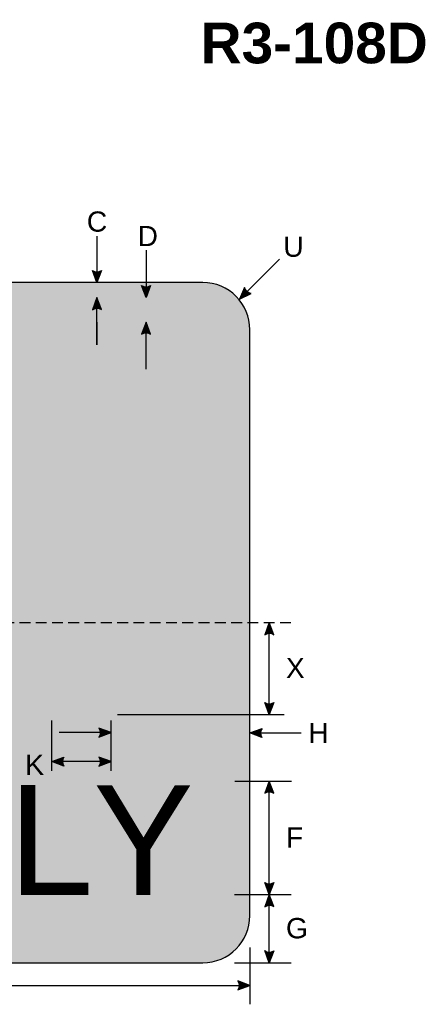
# Model space of a CAD drawing. Header units: feet. Extents: x 6.3 to 70.9, y 3.5 to 96.2.
import ezdxf
from ezdxf.enums import TextEntityAlignment as Align

# ---------------------------------------------------------------- set-up
doc = ezdxf.new("R2010")
doc.units = ezdxf.units.FT
doc.header["$MEASUREMENT"] = 0
doc.linetypes.add('DASHED2', pattern=[0.375, 0.25, -0.125])
for name, color, linetype in [('DIMENSIONS', 7, 'Continuous'), ('Layer #1', 7, 'Continuous'), ('LEGEND', 7, 'Continuous')]:
    doc.layers.add(name, color=color, linetype=linetype)
doc.styles.add('ARIAL', font='arial.ttf')
doc.styles.add('ARIAL B', font='arialbd.ttf')
doc.styles.add('FHWA SERIES D2000EX', font='txt')

msp = doc.modelspace()

# ---------------------------------------------------------------- hatches: boundary and pattern name
at = {"layer": 'DIMENSIONS'}
h = msp.add_hatch(color=256, dxfattribs=at)
h.dxf.hatch_style = 1
edge = h.paths.add_edge_path()
edge.add_line((53.80207105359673, 82.92869431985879), (53.56232427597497, 82.29252910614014))
edge.add_line((53.56232427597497, 82.29252910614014), (53.32423341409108, 82.93407834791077))
edge.add_arc((53.56711464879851, 83.28305445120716), 0.4251771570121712, 235.1627615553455, 303.5461345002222)
h = msp.add_hatch(color=256, dxfattribs=at)
h.dxf.hatch_style = 1
edge = h.paths.add_edge_path()
edge.add_line((56.4036335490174, 82.12847346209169), (56.16388677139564, 81.49230824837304))
edge.add_line((56.16388677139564, 81.49230824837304), (55.92579590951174, 82.13385749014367))
edge.add_arc((56.16867714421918, 82.48283359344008), 0.4251771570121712, 235.1627615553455, 303.546134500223)
h = msp.add_hatch(color=256, dxfattribs=at)
h.dxf.hatch_style = 1
edge = h.paths.add_edge_path()
edge.add_line((61.38365727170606, 82.03675791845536), (61.12045245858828, 81.40993424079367))
edge.add_line((61.12045245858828, 81.40993424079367), (61.73438726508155, 81.71218701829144))
edge.add_arc((61.7978926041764, 82.13259478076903), 0.4251771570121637, 193.0266678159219, 261.4100407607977, ccw=False)
at = {"layer": 'DIMENSIONS', "true_color": 0xffffff}
h = msp.add_hatch(color=7, dxfattribs=at)
h.dxf.hatch_style = 1
edge = h.paths.add_edge_path()
edge.add_line((53.80207105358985, 80.85637686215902), (53.5623242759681, 81.49254207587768))
edge.add_line((53.5623242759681, 81.49254207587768), (53.32423341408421, 80.85099283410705))
edge.add_arc((53.56711464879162, 80.50201673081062), 0.4251771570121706, 56.45386549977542, 124.837238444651, ccw=False)
at = {"layer": 'DIMENSIONS'}
h = msp.add_hatch(color=256, dxfattribs=at)
h.dxf.hatch_style = 1
edge = h.paths.add_edge_path()
edge.add_line((56.4036335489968, 79.55648568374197), (56.16388677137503, 80.19265089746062))
edge.add_line((56.16388677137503, 80.19265089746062), (55.92579590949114, 79.55110165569))
edge.add_arc((56.16867714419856, 79.20212555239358), 0.4251771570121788, 56.45386549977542, 124.8372384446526, ccw=False)
h = msp.add_hatch(color=256, dxfattribs=at)
h.dxf.hatch_style = 1
edge = h.paths.add_edge_path()
edge.add_line((62.93245189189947, 63.65636389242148), (62.69270511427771, 64.29252910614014))
edge.add_line((62.69270511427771, 64.29252910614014), (62.45461425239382, 63.65097986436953))
edge.add_arc((62.69749548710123, 63.3020037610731), 0.4251771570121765, 56.45386549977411, 124.8372384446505, ccw=False)
h = msp.add_hatch(color=256, dxfattribs=at)
h.dxf.hatch_style = 1
edge = h.paths.add_edge_path()
edge.add_line((62.93245189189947, 60.06299283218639), (62.69270511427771, 59.42682761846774))
edge.add_line((62.69270511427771, 59.42682761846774), (62.45461425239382, 60.06837686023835))
edge.add_arc((62.69749548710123, 60.41735296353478), 0.4251771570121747, 235.1627615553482, 303.5461345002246)
h = msp.add_hatch(color=256, dxfattribs=at)
h.dxf.hatch_style = 1
edge = h.paths.add_edge_path()
edge.add_line((53.67303633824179, 58.23157348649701), (54.30896186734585, 58.47195530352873))
edge.add_line((54.30896186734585, 58.47195530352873), (53.6671752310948, 58.70940551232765))
edge.add_arc((53.31844179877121, 58.46617597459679), 0.425177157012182, -33.48892934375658, 34.89444360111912, ccw=False)
h = msp.add_hatch(color=256, dxfattribs=at)
h.dxf.hatch_style = 1
edge = h.paths.add_edge_path()
edge.add_line((62.3006422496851, 58.21985473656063), (61.66471672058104, 58.46023655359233))
edge.add_line((61.66471672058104, 58.46023655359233), (62.30650335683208, 58.69768676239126))
edge.add_arc((62.65523678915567, 58.45445722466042), 0.4251771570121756, 145.1055563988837, 213.4889293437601)
h = msp.add_hatch(color=256, dxfattribs=at)
h.dxf.hatch_style = 1
edge = h.paths.add_edge_path()
edge.add_line((51.81207489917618, 56.69641719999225), (51.17614937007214, 56.93679901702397))
edge.add_line((51.17614937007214, 56.93679901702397), (51.81793600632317, 57.17424922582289))
edge.add_arc((52.16666943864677, 56.93101968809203), 0.425177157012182, 145.1055563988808, 213.4889293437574)
h = msp.add_hatch(color=256, dxfattribs=at)
h.dxf.hatch_style = 1
edge = h.paths.add_edge_path()
edge.add_line((53.67303633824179, 56.69641719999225), (54.30896186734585, 56.93679901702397))
edge.add_line((54.30896186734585, 56.93679901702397), (53.6671752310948, 57.17424922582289))
edge.add_arc((53.3184417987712, 56.93101968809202), 0.425177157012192, -33.488929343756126, 34.894443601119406, ccw=False)
h = msp.add_hatch(color=256, dxfattribs=at)
h.dxf.hatch_style = 1
edge = h.paths.add_edge_path()
edge.add_line((62.93245189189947, 55.26576006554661), (62.69270511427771, 55.90192527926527))
edge.add_line((62.69270511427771, 55.90192527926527), (62.45461425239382, 55.26037603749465))
edge.add_arc((62.69749548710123, 54.91139993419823), 0.4251771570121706, 56.45386549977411, 124.837238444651, ccw=False)
h = msp.add_hatch(color=256, dxfattribs=at)
h.dxf.hatch_style = 1
edge = h.paths.add_edge_path()
edge.add_line((62.93245189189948, 50.53613737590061), (62.69270511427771, 49.89997216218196))
edge.add_line((62.69270511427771, 49.89997216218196), (62.45461425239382, 50.54152140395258))
edge.add_arc((62.69749548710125, 50.890497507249), 0.4251771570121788, 235.1627615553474, 303.5461345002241)
h = msp.add_hatch(color=256, dxfattribs=at)
h.dxf.hatch_style = 1
edge = h.paths.add_edge_path()
edge.add_line((62.93245189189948, 49.26380694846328), (62.69270511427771, 49.89997216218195))
edge.add_line((62.69270511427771, 49.89997216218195), (62.45461425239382, 49.25842292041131))
edge.add_arc((62.69749548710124, 48.90944681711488), 0.4251771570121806, 56.45386549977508, 124.83723844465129, ccw=False)
h = msp.add_hatch(color=256, dxfattribs=at)
h.dxf.hatch_style = 1
edge = h.paths.add_edge_path()
edge.add_line((62.93245189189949, 46.92869431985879), (62.69270511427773, 46.29252910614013))
edge.add_line((62.69270511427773, 46.29252910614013), (62.45461425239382, 46.93407834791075))
edge.add_arc((62.69749548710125, 47.28305445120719), 0.4251771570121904, 235.1627615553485, 303.5461345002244)
h = msp.add_hatch(color=256, dxfattribs=at)
h.dxf.hatch_style = 1
edge = h.paths.add_edge_path()
edge.add_line((61.02879119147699, 44.85862213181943), (61.66471672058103, 45.09900394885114))
edge.add_line((61.66471672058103, 45.09900394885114), (61.02293008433, 45.33645415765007))
edge.add_arc((60.67419665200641, 45.0932246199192), 0.425177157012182, -33.48892934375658, 34.89444360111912, ccw=False)
at = {"layer": 'Layer #1', "true_color": 0xffffff}
h = msp.add_hatch(color=7, dxfattribs=at)
edge = h.paths.add_edge_path(flags=0)
edge.add_spline(control_points=[(16.16471672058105, 82.29252910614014), (16.16471672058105, 82.29252910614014), (59.16471672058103, 82.29252910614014), (59.16471672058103, 82.29252910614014), (60.54450428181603, 82.29252910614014), (61.66471672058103, 81.17231666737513), (61.66471672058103, 79.79252910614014), (61.66471672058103, 79.79252910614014), (61.66471672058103, 48.79252910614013), (61.66471672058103, 48.79252910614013), (61.66471672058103, 47.41274154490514), (60.54450428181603, 46.29252910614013), (59.16471672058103, 46.29252910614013), (59.16471672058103, 46.29252910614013), (16.16471672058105, 46.29252910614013), (16.16471672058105, 46.29252910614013), (14.78492915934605, 46.29252910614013), (13.66471672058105, 47.41274154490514), (13.66471672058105, 48.79252910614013), (13.66471672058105, 48.79252910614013), (13.66471672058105, 79.79252910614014), (13.66471672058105, 79.79252910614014), (13.66471672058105, 81.17231666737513), (14.78492915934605, 82.29252910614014), (16.16471672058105, 82.29252910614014)], knot_values=[0, 0, 0, 0, 1, 1, 1, 2, 2, 2, 3, 3, 3, 4, 4, 4, 5, 5, 5, 6, 6, 6, 7, 7, 7, 8, 8, 8, 8], degree=3, periodic=0)
at = {"layer": 'Layer #1', "true_color": 0x000000}
h = msp.add_hatch(color=18, dxfattribs=at)
edge = h.paths.add_edge_path(flags=0)
edge.add_spline(control_points=[(16.46471672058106, 81.49252910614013), (16.46471672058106, 81.49252910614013), (58.86471672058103, 81.49252910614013), (58.86471672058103, 81.49252910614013), (59.96854676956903, 81.49252910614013), (60.86471672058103, 80.59635915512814), (60.86471672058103, 79.49252910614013), (60.86471672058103, 79.49252910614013), (60.86471672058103, 49.09252910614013), (60.86471672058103, 49.09252910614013), (60.86471672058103, 47.98869905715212), (59.96854676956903, 47.09252910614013), (58.86471672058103, 47.09252910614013), (58.86471672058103, 47.09252910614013), (16.46471672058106, 47.09252910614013), (16.46471672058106, 47.09252910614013), (15.36088667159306, 47.09252910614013), (14.46471672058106, 47.98869905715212), (14.46471672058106, 49.09252910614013), (14.46471672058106, 49.09252910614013), (14.46471672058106, 79.49252910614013), (14.46471672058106, 79.49252910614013), (14.46471672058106, 80.59635915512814), (15.36088667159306, 81.49252910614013), (16.46471672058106, 81.49252910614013)], knot_values=[0, 0, 0, 0, 1, 1, 1, 2, 2, 2, 3, 3, 3, 4, 4, 4, 5, 5, 5, 6, 6, 6, 7, 7, 7, 8, 8, 8, 8], degree=3, periodic=0)
at = {"layer": 'Layer #1', "true_color": 0xffffff}
h = msp.add_hatch(color=7, dxfattribs=at)
edge = h.paths.add_edge_path(flags=0)
edge.add_spline(control_points=[(17.42471229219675, 80.18206994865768), (17.42471229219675, 80.18206994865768), (58.02471229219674, 80.18206994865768), (58.02471229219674, 80.18206994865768), (58.90777633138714, 80.18206994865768), (59.62471229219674, 79.46513398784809), (59.62471229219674, 78.58206994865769), (59.62471229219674, 78.58206994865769), (59.62471229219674, 49.98206994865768), (59.62471229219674, 49.98206994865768), (59.62471229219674, 49.0990059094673), (58.90777633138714, 48.38206994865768), (58.02471229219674, 48.38206994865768), (58.02471229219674, 48.38206994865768), (17.42471229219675, 48.38206994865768), (17.42471229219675, 48.38206994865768), (16.54164825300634, 48.38206994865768), (15.82471229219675, 49.0990059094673), (15.82471229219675, 49.98206994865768), (15.82471229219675, 49.98206994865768), (15.82471229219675, 78.58206994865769), (15.82471229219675, 78.58206994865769), (15.82471229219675, 79.46513398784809), (16.54164825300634, 80.18206994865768), (17.42471229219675, 80.18206994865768)], knot_values=[0, 0, 0, 0, 1, 1, 1, 2, 2, 2, 3, 3, 3, 4, 4, 4, 5, 5, 5, 6, 6, 6, 7, 7, 7, 8, 8, 8, 8], degree=3, periodic=0)
at = {"layer": 'LEGEND', "true_color": 0x000000}
msp.add_hatch(color=18, dxfattribs=at).paths.add_polyline_path([(52.37063655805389, 69.60180896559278), (52.51380579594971, 69.4473188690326), (52.63907933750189, 69.27566320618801), (52.88962275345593, 68.94951568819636), (53.12227047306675, 68.62336817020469), (53.31912496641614, 68.31438621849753), (53.49808743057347, 67.98824221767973), (53.58756774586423, 67.81658479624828), (53.65915053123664, 67.6620929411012), (53.80231976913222, 67.3359471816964), (53.87390438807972, 67.16428976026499), (53.92759331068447, 66.99263409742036), (54.03496932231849, 66.66648657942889), (54.07075888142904, 66.49483091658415), (54.12444963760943, 66.30600968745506), (54.19603058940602, 65.96269484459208), (54.24972134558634, 65.58505238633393), (54.26761704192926, 65.396229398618), (54.28551273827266, 65.20740641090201), (54.30340843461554, 65.018585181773), (54.32130596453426, 64.81259662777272), (54.33919982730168, 64.41778684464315), (54.33919982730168, 63.98864944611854), (54.33919982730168, 59.42259122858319), (51.11791397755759, 59.42259122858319), (51.11791397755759, 63.98864944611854), (51.11791397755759, 64.26329674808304), (51.11791397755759, 64.53794932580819), (51.08212258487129, 64.79543282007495), (51.06422688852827, 65.052916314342), (51.01053979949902, 65.29323600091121), (50.974744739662, 65.5335556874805), (50.90316195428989, 65.75670804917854), (50.83157733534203, 65.99702773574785), (50.75999088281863, 66.20301453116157), (50.6526185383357, 66.4261686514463), (50.54524252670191, 66.64932101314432), (50.43786468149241, 66.87247689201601), (50.29469544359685, 67.07846192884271), (50.15152803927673, 67.30161429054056), (49.99046310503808, 67.52476841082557), (49.82939817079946, 67.765086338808), (49.73991785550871, 67.86807973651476), (49.63254184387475, 67.97107489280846), (49.4356873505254, 68.17706344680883), (49.32831133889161, 68.28005684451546), (49.2030377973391, 68.38305200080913), (48.97039007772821, 68.57187322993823), (48.70194913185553, 68.76069445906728), (48.45140571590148, 68.94951568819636), (48.18296477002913, 69.10400754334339), (47.93241952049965, 69.25849763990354), (47.46712224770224, 69.53314670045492), (47.07340959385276, 69.7391352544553), (46.71548833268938, 69.9107891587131), (46.62600801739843, 69.96228761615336), (46.39335846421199, 68.12556674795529), (46.39335846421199, 68.05690272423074), (46.37546276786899, 67.98824221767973), (46.33967320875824, 67.90241262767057), (46.28598428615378, 67.7994192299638), (46.21439966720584, 67.69642407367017), (46.17860644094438, 67.6620929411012), (46.10702365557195, 67.61059624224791), (46.05333473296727, 67.5762668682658), (45.96385441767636, 67.52476841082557), (45.87437593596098, 67.50760284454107), (45.76699809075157, 67.49043727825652), (45.69541163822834, 67.50760284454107), (45.60593499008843, 67.50760284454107), (45.53435037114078, 67.52476841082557), (45.48066328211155, 67.55909954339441), (45.42697252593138, 67.5762668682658), (45.37328543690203, 67.61059624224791), (45.33749221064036, 67.64492737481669), (45.30170081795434, 67.67925850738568), (45.248013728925, 67.74792253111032), (45.21221866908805, 67.81658479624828), (41.32877921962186, 73.97904595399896), (48.75563622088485, 75.1978064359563), (48.82722083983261, 75.1978064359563), (48.91670298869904, 75.18064086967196), (49.00617963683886, 75.16347354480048), (49.05987039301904, 75.14630973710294), (49.11355748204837, 75.1291441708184), (49.2209334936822, 75.0604801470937), (49.27462058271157, 75.0089834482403), (49.31041564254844, 74.95748674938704), (49.36410089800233, 74.90599005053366), (49.39989412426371, 74.8201622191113), (49.41778982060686, 74.76866376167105), (49.4356873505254, 74.70000149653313), (49.4356873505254, 74.57984429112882), (49.39989412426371, 74.45968180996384), (49.36410089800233, 74.356690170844), (49.31041564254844, 74.27086058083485), (49.27462058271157, 74.2193638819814), (49.2209334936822, 74.15070161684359), (47.93241952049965, 72.76028547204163), (48.05769122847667, 72.72595609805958), (48.36192356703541, 72.57146248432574), (48.86301223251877, 72.33114631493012), (49.14934887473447, 72.17665621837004), (49.47147690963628, 71.98783323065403), (49.81150247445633, 71.78184643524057), (50.16942373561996, 71.54152674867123), (50.52734499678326, 71.28404149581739), (50.90316195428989, 71.00939243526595), (51.27897891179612, 70.70040872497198), (51.47583523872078, 70.52875482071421), (51.65479586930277, 70.35709739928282), (51.83375466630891, 70.18544173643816), (52.01271713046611, 69.99661874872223), (52.19167592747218, 69.80779751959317)], flags=0)

# ---------------------------------------------------------------- linework, layer by layer
at = {"layer": 'DIMENSIONS', "color": 18, "lineweight": -3, "true_color": 0x000000}
for p, q in [((53.56232427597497, 84.74518697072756), (53.56232427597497, 82.29252910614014)), ((56.16388677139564, 83.99714009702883), (56.16388677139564, 81.49230824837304)), ((61.12045245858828, 81.40993424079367), (63.24177280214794, 83.53125458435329)), ((53.56231452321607, 80.19342648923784), (53.56231452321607, 78.99762571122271)), ((56.16388677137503, 77.70026510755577), (56.16388677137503, 80.19265089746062)), ((62.69270511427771, 59.42682761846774), (62.69270511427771, 64.29252910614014)), ((54.64909170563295, 59.42682761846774), (63.47248051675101, 59.42682761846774)), ((51.17614937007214, 56.45242406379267), (51.17614937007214, 59.12065411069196)), ((54.30896186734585, 56.45242406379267), (54.30896186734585, 59.12065411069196)), ((54.30896186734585, 58.47195530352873), (51.55925000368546, 58.47195530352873)), ((61.66471672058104, 58.46023655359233), (64.37732120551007, 58.46023655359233)), ((54.30896186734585, 56.93679901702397), (51.17614937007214, 56.93679901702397)), ((60.86457035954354, 55.90192527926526), (63.86457035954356, 55.90192527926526)), ((62.69270511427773, 46.29252910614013), (62.69270511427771, 55.90192527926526)), ((60.85612290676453, 49.89997216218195), (63.85612290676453, 49.89997216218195)), ((61.66471672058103, 47.09509770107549), (61.66471672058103, 44.0950977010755)), ((60.85612290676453, 46.29252910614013), (63.85612290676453, 46.29252910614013)), ((13.66471672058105, 45.09900394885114), (61.66471672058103, 45.09900394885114))]:
    msp.add_line(p, q, dxfattribs=at)
at = {"layer": 'DIMENSIONS', "color": 7, "lineweight": -3, "true_color": 0xffffff}
msp.add_line((53.5623242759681, 78.99714010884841), (53.5623242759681, 81.49254207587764), dxfattribs=at)
at = {"layer": 'DIMENSIONS'}
for points in [[(53.80207105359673, 82.92869431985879), (53.56232427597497, 82.29252910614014), (53.32423341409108, 82.93407834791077, 0.307560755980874), (53.80207105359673, 82.92869431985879, 4.141293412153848)], [(56.4036335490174, 82.12847346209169), (56.16388677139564, 81.49230824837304), (55.92579590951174, 82.13385749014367, 0.307560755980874), (56.4036335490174, 82.12847346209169, 4.141293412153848)], [(61.38365727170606, 82.03675791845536), (61.12045245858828, 81.40993424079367), (61.73438726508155, 81.71218701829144, -0.307560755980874), (61.38365727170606, 82.03675791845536, -4.141293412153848)], [(56.4036335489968, 79.55648568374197), (56.16388677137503, 80.19265089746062), (55.92579590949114, 79.55110165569, -0.307560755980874), (56.4036335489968, 79.55648568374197, -4.141293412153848)], [(62.93245189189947, 63.65636389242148), (62.69270511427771, 64.29252910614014), (62.45461425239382, 63.65097986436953, -0.307560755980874), (62.93245189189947, 63.65636389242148, -4.141293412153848)], [(62.93245189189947, 60.06299283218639), (62.69270511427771, 59.42682761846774), (62.45461425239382, 60.06837686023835, 0.307560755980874), (62.93245189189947, 60.06299283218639, 4.141293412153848)], [(53.67303633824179, 58.23157348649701), (54.30896186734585, 58.47195530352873), (53.6671752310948, 58.70940551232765, -0.307560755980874), (53.67303633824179, 58.23157348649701, -4.141293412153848)], [(62.3006422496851, 58.21985473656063), (61.66471672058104, 58.46023655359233), (62.30650335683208, 58.69768676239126, 0.307560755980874), (62.3006422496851, 58.21985473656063, 4.141293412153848)], [(51.81207489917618, 56.69641719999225), (51.17614937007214, 56.93679901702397), (51.81793600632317, 57.17424922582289, 0.307560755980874), (51.81207489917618, 56.69641719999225, 4.141293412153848)], [(53.67303633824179, 56.69641719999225), (54.30896186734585, 56.93679901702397), (53.6671752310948, 57.17424922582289, -0.307560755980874), (53.67303633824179, 56.69641719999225, -4.141293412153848)], [(62.93245189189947, 55.26576006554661), (62.69270511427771, 55.90192527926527), (62.45461425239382, 55.26037603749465, -0.307560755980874), (62.93245189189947, 55.26576006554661, -4.141293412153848)], [(62.93245189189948, 50.53613737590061), (62.69270511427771, 49.89997216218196), (62.45461425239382, 50.54152140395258, 0.307560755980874), (62.93245189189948, 50.53613737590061, 4.141293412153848)], [(62.93245189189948, 49.26380694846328), (62.69270511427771, 49.89997216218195), (62.45461425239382, 49.25842292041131, -0.307560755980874), (62.93245189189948, 49.26380694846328, -4.141293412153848)], [(62.93245189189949, 46.92869431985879), (62.69270511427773, 46.29252910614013), (62.45461425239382, 46.93407834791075, 0.307560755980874), (62.93245189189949, 46.92869431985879, 4.141293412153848)], [(61.02879119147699, 44.85862213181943), (61.66471672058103, 45.09900394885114), (61.02293008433, 45.33645415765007, -0.307560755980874), (61.02879119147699, 44.85862213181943, -4.141293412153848)]]:
    msp.add_lwpolyline(points, format="xyb", dxfattribs=at)
at = {"layer": 'DIMENSIONS', "color": 7, "true_color": 0xffffff}
msp.add_lwpolyline([(53.80207105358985, 80.85637686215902), (53.5623242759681, 81.49254207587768), (53.32423341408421, 80.85099283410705, -0.307560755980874), (53.80207105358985, 80.85637686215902, -4.141293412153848)], format="xyb", dxfattribs=at)
at = {"layer": 'DIMENSIONS', "color": 18, "linetype": 'DASHED2', "lineweight": -3, "ltscale": 2.299999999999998, "true_color": 0x000000}
msp.add_lwpolyline([(11.51152363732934, 64.29252910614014), (63.88652363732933, 64.29252910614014)], dxfattribs=at)
at = {"layer": 'Layer #1', "color": 18, "lineweight": -3, "true_color": 0x000000}
msp.add_open_spline([(16.16471672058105, 82.29252910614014), (16.16471672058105, 82.29252910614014), (59.16471672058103, 82.29252910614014), (59.16471672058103, 82.29252910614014), (60.54450428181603, 82.29252910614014), (61.66471672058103, 81.17231666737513), (61.66471672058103, 79.79252910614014), (61.66471672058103, 79.79252910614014), (61.66471672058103, 48.79252910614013), (61.66471672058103, 48.79252910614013), (61.66471672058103, 47.41274154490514), (60.54450428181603, 46.29252910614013), (59.16471672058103, 46.29252910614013), (59.16471672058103, 46.29252910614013), (16.16471672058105, 46.29252910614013), (16.16471672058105, 46.29252910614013), (14.78492915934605, 46.29252910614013), (13.66471672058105, 47.41274154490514), (13.66471672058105, 48.79252910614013), (13.66471672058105, 48.79252910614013), (13.66471672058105, 79.79252910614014), (13.66471672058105, 79.79252910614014), (13.66471672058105, 81.17231666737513), (14.78492915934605, 82.29252910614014), (16.16471672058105, 82.29252910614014)], degree=3, knots=[0, 0, 0, 0, 1, 1, 1, 2, 2, 2, 3, 3, 3, 4, 4, 4, 5, 5, 5, 6, 6, 6, 7, 7, 7, 8, 8, 8, 8], dxfattribs=at)

# ---------------------------------------------------------------- texts
at = {"layer": 'DIMENSIONS', "color": 18, "true_color": 0x000000, "style": 'ARIAL'}
for s, height, p, p2 in [('C', 1.070507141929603, (53.02793268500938, 84.98249574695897), (54.10793272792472, 84.98249574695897)), ('D', 1.070507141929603, (55.71543268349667, 84.21687074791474), (56.795432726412, 84.21687074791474)), ('U', 1.070507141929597, (63.43418268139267, 83.6543707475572), (64.514182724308, 83.6543707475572)), ('X', 1.06247438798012, (63.57480768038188, 61.35815964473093), (64.56480768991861, 61.35815964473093)), ('H', 1.070507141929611, (64.7623076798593, 57.91999575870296), (65.84230772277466, 57.91999575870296)), ('K', 1.078572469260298, (49.76230768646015, 56.23249575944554), (50.76730768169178, 56.23249575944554)), ('F', 1.07225422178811, (63.57480768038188, 52.391144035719), (64.48980770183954, 52.391144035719)), ('G', 1.076723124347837, (63.57480768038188, 47.58567529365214), (64.74480763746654, 47.58567529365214))]:
    msp.add_text(s, height=height, dxfattribs=at).set_placement(p, p2, align=Align.ALIGNED)
at = {"layer": 'Layer #1', "color": 18, "true_color": 0x000000, "style": 'ARIAL B'}
msp.add_text('R3-108D', height=2.151778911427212, dxfattribs=at).set_placement((59.0561441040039, 93.89355178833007), (71.08614407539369, 93.89355178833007), align=Align.ALIGNED)
at = {"layer": 'LEGEND', "color": 18, "true_color": 0x000000, "style": 'FHWA SERIES D2000EX'}
for s, height, p, p2 in [('Y', 5.798811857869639, (53.36763000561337, 49.88843325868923), (58.68287992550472, 49.88843325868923)), ('L', 5.813731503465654, (48.88612938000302, 49.88843325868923), (53.3676295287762, 49.88843325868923))]:
    msp.add_text(s, height=height, dxfattribs=at).set_placement(p, p2, align=Align.ALIGNED)

doc.saveas('drawing.dxf')
